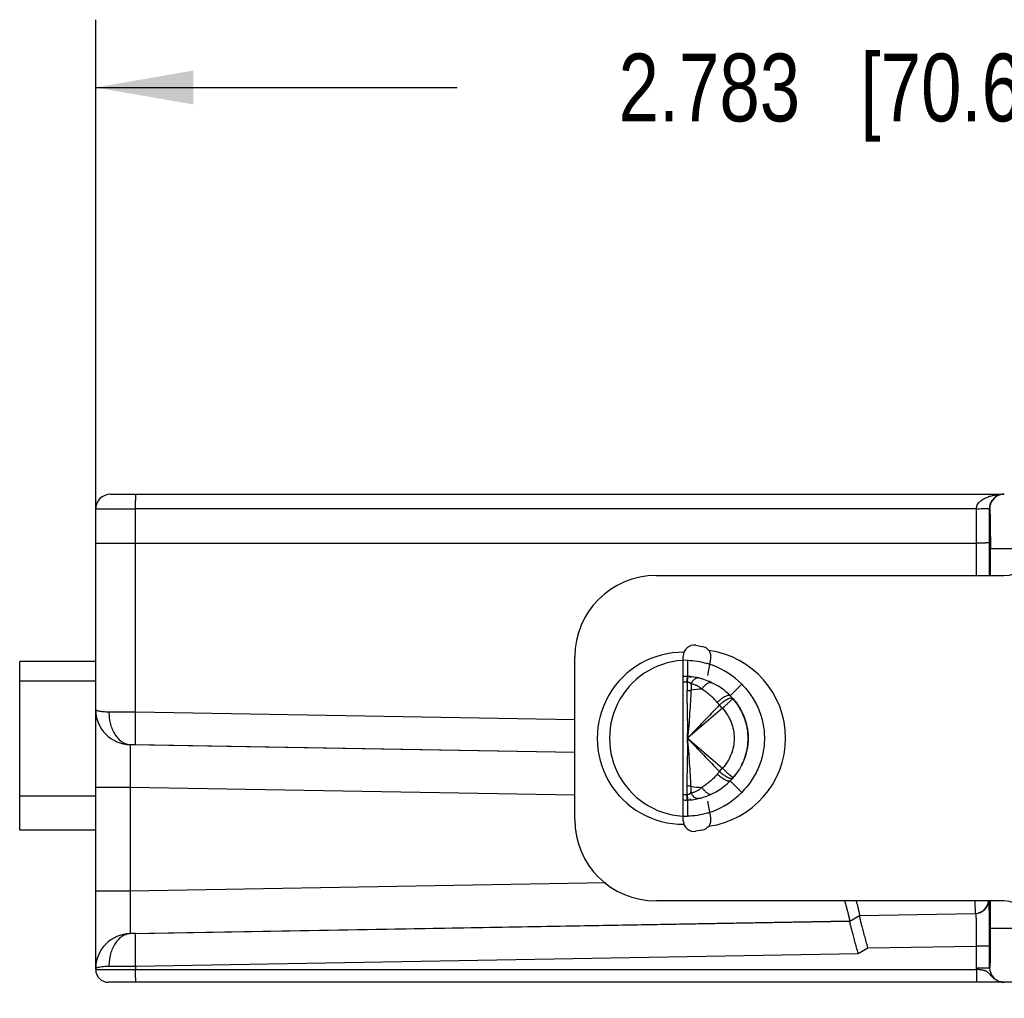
# Model space of a CAD drawing. Header units: inches. Extents: x 0 to 22, y 0 to 17.
# Tile 8 of 26: x 7.4 to 9.2, y 5.1 to 6.9. Entities that reach past the tile are written whole.
import ezdxf

# ---------------------------------------------------------------- set-up
doc = ezdxf.new("R2010")
doc.units = ezdxf.units.IN
doc.header["$LTSCALE"] = 1.21
doc.header["$MEASUREMENT"] = 0
doc.layers.get('0').update_dxf_attribs({"linetype": 'CONTINUOUS'})
doc.layers.add('DIMENSIONS', color=7, linetype='CONTINUOUS')
doc.styles.get("Standard").update_dxf_attribs({"font": 'txt', "width": 0.8})
doc.dimstyles.new('DIMSTYLE_1', dxfattribs={"dimtxt": 0.125, "dimasz": 0.18, "dimexe": 0.18, "dimexo": 0.0625, "dimgap": 0.09, "dimtad": 0, "dimtih": 1, "dimtoh": 1, "dimdec": 3, "dimzin": 4, "dimdsep": 46, "dimtxsty": 'STANDARD', "dimblk": '_FILLED', "dimblk1": '_FILLED', "dimblk2": '_FILLED', "dimcen": 0.09, "dimadec": 0, "dimazin": 0, "dimtp": 0.01, "dimtm": 0.01, "dimtfac": 1, "dimtdec": 3, "dimtofl": 0, "dimtmove": 0, "dimatfit": 3, "dimldrblk": '_FILLED', "dimfxl": 1, "dimtolj": 1, "dimtzin": 4, "dimarcsym": 0})

# ---------------------------------------------------------------- blocks, each defined once
blk = doc.blocks.new('_FILLED')
at = {"color": 0, "linetype": 'BYBLOCK'}
blk.add_solid([(0, 0), (-1, 0.174), (-1, -0.174)], dxfattribs=at)
blk = doc.blocks.new('*D0')
at = {"layer": 'DIMENSIONS', "color": 2, "linetype": 'CONTINUOUS'}
for p, q in [((10.3802, 5.3762), (10.3802, 3.9639)), ((10.2787, 5.1741), (10.2787, 3.9639)), ((10.2787, 4.0889), (9.8818, 4.0889)), ((10.3802, 4.0889), (10.7402, 4.0889))]:
    blk.add_line(p, q, dxfattribs=at)
at = {"layer": 'DIMENSIONS', "color": 2, "linetype": 'CONTINUOUS', "xscale": 0.18, "yscale": 0.18, "zscale": 0.18}
blk.add_blockref('_FILLED', (10.2787, 4.0889), dxfattribs=at)
at = {"layer": 'DIMENSIONS', "color": 2, "linetype": 'CONTINUOUS', "xscale": 0.18, "yscale": 0.18, "zscale": 0.18, "rotation": 180}
blk.add_blockref('_FILLED', (10.3802, 4.0889), dxfattribs=at)
at = {"layer": 'DIMENSIONS', "color": 2, "linetype": 'CONTINUOUS', "insert": (9.8193, 4.1514), "char_height": 0.125, "width": 1.125, "attachment_point": 3, "line_spacing_factor": 0.9}
blk.add_mtext('.102{\\Ftxt.shx;\\W1.000000;\\H0.125000; }[2.58]', dxfattribs=at)
blk = doc.blocks.new('*D2')
at = {"layer": 'DIMENSIONS', "color": 2, "linetype": 'CONTINUOUS'}
for p, q in [((7.496, 5.3671), (7.496, 6.9116)), ((10.2787, 5.2991), (10.2787, 6.9116)), ((7.496, 6.7866), (8.1623, 6.7866)), ((10.2787, 6.7866), (9.6123, 6.7866))]:
    blk.add_line(p, q, dxfattribs=at)
at = {"layer": 'DIMENSIONS', "color": 2, "linetype": 'CONTINUOUS', "xscale": 0.18, "yscale": 0.18, "zscale": 0.18, "rotation": 180}
blk.add_blockref('_FILLED', (7.496, 6.7866), dxfattribs=at)
at = {"layer": 'DIMENSIONS', "color": 2, "linetype": 'CONTINUOUS', "xscale": 0.18, "yscale": 0.18, "zscale": 0.18}
blk.add_blockref('_FILLED', (10.2787, 6.7866), dxfattribs=at)
at = {"layer": 'DIMENSIONS', "color": 2, "linetype": 'CONTINUOUS', "insert": (8.8873, 6.8491), "char_height": 0.125, "width": 1.325, "attachment_point": 2, "line_spacing_factor": 0.9}
blk.add_mtext('2.783{\\Ftxt.shx;\\W1.000000;\\H0.125000; }[70.68]', dxfattribs=at)

msp = doc.modelspace()

# ---------------------------------------------------------------- linework, layer by layer
at = {"color": 6, "linetype": 'CONTINUOUS'}
for p, q in [((7.523, 6.0366), (9.1698, 6.0366)), ((7.496, 6.0096), (7.5697, 6.0098)), ((7.496, 5.1602), (7.496, 6.0096)), ((7.5697, 5.6347), (7.5697, 6.0098)), ((9.1192, 6.0098), (7.5697, 6.0098)), ((9.1192, 6.0098), (9.1192, 5.8866)), ((9.1437, 6.0096), (9.1355, 6.0097)), ((9.1437, 5.8866), (9.1437, 6.0096)), ((9.1438, 6.0096), (9.1437, 6.0096)), ((7.5697, 5.9466), (9.1192, 5.9466)), ((9.1451, 5.8866), (9.1451, 5.9366)), ((9.1451, 5.9366), (9.205, 5.9366)), ((8.5869, 5.718), (8.5866, 5.7005)), ((8.5871, 5.7305), (8.5869, 5.718)), ((8.5861, 5.6959), (8.5866, 5.7005)), ((8.5859, 5.6904), (8.5861, 5.6959)), ((8.5862, 5.6904), (8.5861, 5.6745)), ((8.6025, 5.6972), (8.6048, 5.6979)), ((8.6299, 5.6896), (8.6319, 5.6891)), ((8.6655, 5.6651), (8.6867, 5.6863)), ((8.6703, 5.6601), (8.6693, 5.6606)), ((8.6701, 5.6597), (8.6703, 5.6601)), ((8.379, 5.6206), (7.5697, 5.6347)), ((8.6511, 5.6419), (8.587, 5.5867)), ((7.5598, 5.5746), (7.5598, 5.5748)), ((8.379, 5.5603), (7.5598, 5.5746)), ((8.379, 5.5606), (7.5696, 5.5747)), ((8.587, 5.5865), (8.6511, 5.5313)), ((8.665, 5.5186), (8.6587, 5.5244)), ((8.669, 5.5147), (8.665, 5.5186)), ((8.6655, 5.5081), (8.6867, 5.4869)), ((8.6701, 5.5135), (8.669, 5.5147)), ((8.6693, 5.5126), (8.6703, 5.5131)), ((8.6703, 5.5131), (8.6701, 5.5135)), ((7.496, 5.4966), (7.5598, 5.4966)), ((7.5598, 5.4966), (7.5598, 5.3046)), ((7.5598, 5.4966), (8.379, 5.4823)), ((8.5861, 5.4774), (8.5859, 5.4828)), ((8.5862, 5.4828), (8.5861, 5.4987)), ((8.6299, 5.4836), (8.6319, 5.4841)), ((8.5866, 5.4727), (8.5866, 5.4704)), ((8.5866, 5.4704), (8.5869, 5.4542)), ((8.6047, 5.4754), (8.6025, 5.476)), ((8.5869, 5.4542), (8.5871, 5.4427)), ((8.4368, 5.3199), (7.5598, 5.3046)), ((7.5598, 5.3046), (7.496, 5.3046)), ((9.1174, 5.2638), (9.1169, 5.2859)), ((9.1451, 5.2366), (9.1451, 5.2866)), ((8.9038, 5.2598), (9.1177, 5.2635)), ((8.9041, 5.2601), (9.1174, 5.2638)), ((9.1174, 5.2638), (9.1177, 5.2635)), ((7.5598, 5.2266), (8.8862, 5.2498)), ((7.5696, 5.2265), (8.886, 5.2495)), ((8.886, 5.2495), (8.9038, 5.2598)), ((9.1451, 5.2366), (9.205, 5.2366)), ((7.5598, 5.2264), (7.5598, 5.2266)), ((7.5696, 5.2265), (7.5598, 5.2264)), ((8.9015, 5.1897), (8.9194, 5.2001)), ((8.9194, 5.2001), (9.1192, 5.2035)), ((9.1192, 5.2035), (9.1192, 5.1636)), ((9.1437, 5.2035), (9.1192, 5.2035)), ((9.1437, 5.1636), (9.1437, 5.2035)), ((7.5697, 5.1665), (8.9015, 5.1897)), ((7.496, 5.1602), (9.1193, 5.1602)), ((7.5697, 5.1665), (7.5697, 5.1602)), ((9.1192, 5.1636), (9.1437, 5.1636)), ((10.1787, 5.1366), (7.5196, 5.1366))]:
    msp.add_line(p, q, dxfattribs=at)
at = {"color": 7, "linetype": 'CONTINUOUS'}
for p, q in [((8.529, 5.8866), (9.17, 5.8866)), ((8.6024, 5.758), (8.6135, 5.756)), ((8.379, 5.4366), (8.379, 5.7366)), ((8.579, 5.4349), (8.579, 5.7383)), ((7.356, 5.4171), (7.356, 5.7281)), ((7.496, 5.7281), (7.356, 5.7281)), ((8.6244, 5.7025), (8.6298, 5.7328)), ((7.496, 5.6916), (7.356, 5.6916)), ((7.356, 5.4806), (7.496, 5.4806)), ((8.6298, 5.4404), (8.6244, 5.4707)), ((7.496, 5.4171), (7.356, 5.4171)), ((8.6135, 5.4172), (8.6024, 5.4152)), ((9.17, 5.2866), (8.529, 5.2866))]:
    msp.add_line(p, q, dxfattribs=at)
at = {"color": 6, "linetype": 'CONTINUOUS'}
for centre, radius, start, end in [((7.523, 6.0096), 0.027, 90.0005, 180.0018), ((9.1708, 6.0096), 0.027, 90.077, 156.6456), ((9.1698, 6.0112), 0.0254, 90.0333, 115.7978), ((8.587, 5.5866), 0.1439, 89.9465, 270.0535), ((8.5812, 5.584), 0.1467, 72.3184, 73.5438), ((8.581, 5.5836), 0.1471, 71.3426, 72.3185), ((8.5809, 5.5832), 0.1475, 69.479, 71.3421), ((8.5798, 5.5806), 0.1503, 44.6639, 69.4148), ((8.587, 5.5866), 0.1139, 90.1866, 93.4747), ((8.5827, 5.5946), 0.106, 87.2402, 87.8735), ((8.5825, 5.592), 0.1086, 83.2381, 87.227), ((8.4571, 5.6939), 0.1351, 1.757, 2.6771), ((8.5819, 5.5873), 0.1133, 77.138, 83.2272), ((8.587, 5.5866), 0.1038, 90.4321, 94.5027), ((9.0146, 5.6354), 0.4321, 171.9578, 172.6864), ((8.5813, 5.5843), 0.1164, 73.3705, 77.1742), ((8.581, 5.5833), 0.1174, 67.2517, 73.5972), ((8.5812, 5.5837), 0.117, 64.3108, 67.2511), ((8.5802, 5.5817), 0.1192, 58.9403, 64.3174), ((8.5794, 5.5804), 0.1207, 58.5959, 59.5874), ((8.5789, 5.5795), 0.1218, 44.6841, 58.9426), ((8.5857, 5.7267), 0.0522, 270.4972, 278.4555), ((8.6213, 5.511), 0.1664, 92.784, 99.6906), ((8.5859, 5.5849), 0.113, 41.7171, 45.2501), ((23.6542, -8.76), 20.805, 136.16964, 136.4031), ((8.5587, 5.5816), 0.1094, 37.3395, 40.5639), ((8.4682, 5.4824), 0.2426, 41.1059, 43.0325), ((7.9844, 6.3851), 0.9983, 311.8919, 312.4853), ((8.5849, 5.5839), 0.1144, 33.1546, 41.7307), ((8.5874, 5.5855), 0.1114, 26.3622, 33.1669), ((7.5608, 5.6397), 0.0649, 180.056, 269.1153), ((7.5054, -12.4657), 18.1005, 89.79673, 89.95226), ((8.5891, 5.5864), 0.1094, 13.2228, 26.3468), ((8.5887, 5.5863), 0.1099, 8.8318, 13.2517), ((8.5914, 5.5866), 0.1072, 351.0925, 8.8787), ((7.5579, 4.9529), 0.6219, 88.9198, 89.8252), ((19.0605, 15.5413), 14.4496, 223.54556, 223.8817), ((8.5892, 5.5868), 0.1094, 333.6445, 346.6379), ((8.5887, 5.5869), 0.1099, 346.6093, 351.1397), ((8.5673, 5.5844), 0.0982, 319.3411, 322.9342), ((8.4654, 5.6933), 0.2464, 316.9822, 318.8795), ((7.9962, 4.801), 0.9809, 47.5118, 48.115), ((8.5849, 5.5893), 0.1144, 318.2576, 326.8366), ((8.5789, 5.5937), 0.1218, 301.1329, 315.3159), ((8.5859, 5.5883), 0.113, 314.7499, 318.2711), ((8.587, 5.5866), 0.1038, 265.4973, 269.5679), ((8.5857, 5.4465), 0.0522, 81.5446, 89.5025), ((8.6214, 5.6629), 0.1672, 260.3341, 267.2098), ((8.581, 5.5898), 0.1173, 286.6983, 292.7715), ((8.5812, 5.5895), 0.117, 292.7713, 295.6755), ((8.5802, 5.5915), 0.1193, 295.6829, 301.1359), ((8.5797, 5.5927), 0.1505, 290.6065, 315.3232), ((8.5794, 5.5928), 0.1207, 300.5035, 301.4662), ((8.587, 5.5866), 0.1139, 266.5253, 269.8134), ((8.5827, 5.5786), 0.106, 272.1265, 272.7578), ((8.5825, 5.5812), 0.1086, 272.7711, 276.7654), ((8.4571, 5.4793), 0.1351, 357.3229, 358.243), ((8.5819, 5.5859), 0.1133, 276.7762, 282.8605), ((8.5813, 5.589), 0.1165, 282.8453, 286.8293), ((8.5812, 5.5889), 0.1464, 286.5018, 287.6851), ((8.5811, 5.5893), 0.1468, 287.685, 288.6647), ((8.5809, 5.5898), 0.1473, 288.6652, 290.5379), ((9.1169, 5.2888), 0.025, 271.0357, 354.8777), ((9.1173, 5.2885), 0.025, 271.0344, 355.5964), ((4.4149, 5.2036), 4.7288, 359.9992, 0.3135), ((4.9783, 5.2369), 4.1668, 359.6879, 359.9966), ((7.5608, 5.1615), 0.0649, 90.8851, 179.9447), ((7.5196, 5.1602), 0.0236, 180, 270), ((7.5108, 20.8026), 15.6362, 270.03548, 270.21553), ((9.1711, 5.1636), 0.052, 179.9994, 183.7267), ((9.1708, 5.1636), 0.027, 180.0038, 270.0313), ((9.1707, 5.1633), 0.0267, 243.5467, 246.959)]:
    msp.add_arc(centre, radius, start, end, dxfattribs=at)
at = {"color": 7, "linetype": 'CONTINUOUS'}
for centre, radius, start, end in [((9.17, 5.9366), 0.05, 270, 360), ((8.529, 5.7366), 0.15, 90, 180), ((8.599, 5.7383), 0.02, 80, 180), ((8.6101, 5.7363), 0.02, 350, 80), ((8.579, 5.5866), 0.1586, 89.5505, 270.4495), ((8.604, 5.5866), 0.1635, 277.6792, 82.3208), ((8.529, 5.4366), 0.15, 180, 270), ((8.599, 5.4349), 0.02, 180, 280), ((8.6101, 5.4369), 0.02, 280, 10), ((9.17, 5.2366), 0.05, 0, 90)]:
    msp.add_arc(centre, radius, start, end, dxfattribs=at)
at = {"color": 6, "linetype": 'CONTINUOUS'}
for points, knots in [([(7.5697, 6.0098), (7.5697, 6.0116), (7.5697, 6.015), (7.5697, 6.0192), (7.5697, 6.0224), (7.5697, 6.0247), (7.5698, 6.0268), (7.5698, 6.0287), (7.5698, 6.0305), (7.5699, 6.032), (7.5699, 6.0334), (7.5699, 6.0344), (7.57, 6.035), (7.57, 6.0354), (7.57, 6.0358), (7.57, 6.0361), (7.5701, 6.0363), (7.5701, 6.0365), (7.5701, 6.0365), (7.5701, 6.0366), (7.5701, 6.0366), (7.5701, 6.0366)], [0, 0, 0, 0, 0.195012, 0.383066, 0.471814, 0.555901, 0.634592, 0.707149, 0.772871, 0.831189, 0.881572, 0.923487, 0.941111, 0.956463, 0.969523, 0.980269, 0.988684, 0.994752, 0.998472, 0.999476, 1, 1, 1, 1]), ([(9.1192, 6.0098), (9.1192, 6.0112), (9.1196, 6.0134), (9.1206, 6.016), (9.1218, 6.0184), (9.1235, 6.0206), (9.1253, 6.0226), (9.1273, 6.0243), (9.1299, 6.0263), (9.1343, 6.029), (9.1401, 6.0316), (9.1474, 6.0339), (9.1548, 6.0355), (9.1623, 6.0364), (9.1673, 6.0366), (9.1698, 6.0366)], [0, 0, 0, 0, 0.068101, 0.101955, 0.135254, 0.200582, 0.232859, 0.264792, 0.327871, 0.390271, 0.513684, 0.63597, 0.757622, 0.878836, 1, 1, 1, 1]), ([(9.1437, 6.0096), (9.1437, 6.0105), (9.1438, 6.0123), (9.1442, 6.0149), (9.1448, 6.0173), (9.1457, 6.0202), (9.1472, 6.0233), (9.1499, 6.0273), (9.1536, 6.0311), (9.1571, 6.0332), (9.1588, 6.0341)], [0, 0, 0, 0, 0.089913, 0.177673, 0.260605, 0.337647, 0.476578, 0.599286, 0.812511, 1, 1, 1, 1]), ([(9.1355, 6.0097), (9.1343, 6.0096), (9.1317, 6.0095), (9.1263, 6.0093), (9.1221, 6.0093), (9.1192, 6.0094)], [0, 0, 0, 0, 0.219317, 0.464417, 1, 1, 1, 1]), ([(9.146, 6.0203), (9.1453, 6.0186), (9.1442, 6.0151), (9.1438, 6.0114), (9.1438, 6.0096)], [0, 0, 0, 0, 0.501011, 1, 1, 1, 1]), ([(9.1438, 6.0096), (9.1438, 6.0096), (9.1438, 6.0096), (9.1439, 6.0095), (9.1439, 6.0094), (9.144, 6.0091), (9.144, 6.0087), (9.1441, 6.0081), (9.1441, 6.0073), (9.1442, 6.0064), (9.1442, 6.0053), (9.1443, 6.004), (9.1444, 6.0025), (9.1444, 6.0003), (9.1445, 5.9971), (9.1446, 5.9929), (9.1447, 5.9881), (9.1448, 5.9828), (9.1449, 5.977), (9.1449, 5.9709), (9.145, 5.9621), (9.1451, 5.9507), (9.1451, 5.9413), (9.1451, 5.9366)], [0, 0, 0, 0, 0.000592, 0.001665, 0.003283, 0.005462, 0.01153, 0.019898, 0.03058, 0.043587, 0.058926, 0.076565, 0.096445, 0.118509, 0.168948, 0.227402, 0.293283, 0.365929, 0.444668, 0.528775, 0.617445, 0.805161, 1, 1, 1, 1]), ([(7.496, 5.9463), (7.496, 5.9463), (7.496, 5.9463), (7.496, 5.9463), (7.496, 5.9463), (7.4961, 5.9463), (7.4962, 5.9463), (7.4963, 5.9463), (7.4965, 5.9463), (7.4968, 5.9463), (7.4971, 5.9463), (7.4975, 5.9463), (7.4982, 5.9464), (7.4992, 5.9464), (7.5003, 5.9464), (7.5016, 5.9464), (7.5031, 5.9464), (7.5047, 5.9464), (7.5065, 5.9464), (7.5091, 5.9465), (7.5128, 5.9465), (7.5176, 5.9465), (7.523, 5.9465), (7.5287, 5.9465), (7.5349, 5.9466), (7.5414, 5.9466), (7.5483, 5.9466), (7.5577, 5.9466), (7.5648, 5.9466), (7.5697, 5.9466)], [0, 0, 0, 0, 0.000094, 0.000326, 0.000707, 0.001237, 0.002745, 0.004849, 0.007548, 0.01084, 0.014722, 0.019192, 0.029888, 0.042911, 0.05824, 0.075839, 0.095655, 0.117637, 0.141732, 0.167888, 0.226167, 0.291914, 0.364463, 0.443146, 0.527246, 0.615985, 0.708579, 0.80416, 1, 1, 1, 1]), ([(9.1437, 5.9466), (9.1437, 5.9466), (9.1437, 5.9466), (9.1435, 5.9467), (9.1434, 5.9467), (9.1432, 5.9467), (9.1429, 5.9467), (9.1424, 5.9467), (9.1417, 5.9467), (9.1406, 5.9467), (9.1394, 5.9467), (9.138, 5.9467), (9.1363, 5.9467), (9.1346, 5.9466), (9.1319, 5.9466), (9.1284, 5.9466), (9.1239, 5.9466), (9.1207, 5.9466), (9.1192, 5.9466)], [0, 0, 0, 0, 0.002338, 0.00684, 0.013608, 0.022649, 0.033954, 0.047504, 0.081267, 0.123717, 0.174399, 0.232793, 0.298378, 0.370603, 0.448794, 0.620244, 0.80662, 1, 1, 1, 1]), ([(8.5871, 5.7305), (8.5931, 5.7303), (8.6052, 5.7291), (8.6169, 5.7264), (8.6227, 5.7247)], [0, 0, 0, 0, 0.499537, 1, 1, 1, 1]), ([(8.5877, 5.7004), (8.5877, 5.7004), (8.5876, 5.7003), (8.5875, 5.7), (8.5874, 5.6996), (8.5873, 5.6991), (8.5872, 5.6985), (8.587, 5.6973), (8.5869, 5.6965), (8.5868, 5.6958)], [0, 0, 0, 0, 0.035103, 0.094767, 0.180586, 0.292842, 0.431411, 0.595845, 1, 1, 1, 1]), ([(8.5932, 5.6872), (8.5928, 5.6876), (8.592, 5.6881), (8.591, 5.6887), (8.5901, 5.6892), (8.5892, 5.6896), (8.5879, 5.6901), (8.5869, 5.6903), (8.5862, 5.6904)], [0, 0, 0, 0, 0.22781, 0.346383, 0.468268, 0.594097, 0.725042, 1, 1, 1, 1]), ([(8.5932, 5.6872), (8.5938, 5.6883), (8.5951, 5.6903), (8.5965, 5.6921), (8.5973, 5.693)], [0, 0, 0, 0, 0.522026, 1, 1, 1, 1]), ([(8.5932, 5.6872), (8.5934, 5.6852), (8.5936, 5.6812), (8.5935, 5.6771), (8.5933, 5.6751)], [0, 0, 0, 0, 0.487791, 1, 1, 1, 1]), ([(8.6133, 5.6773), (8.612, 5.6786), (8.6091, 5.681), (8.605, 5.6833), (8.6015, 5.6848), (8.5979, 5.686), (8.5951, 5.6868), (8.5932, 5.6872)], [0, 0, 0, 0, 0.246046, 0.492941, 0.617951, 0.744122, 1, 1, 1, 1]), ([(8.5973, 5.693), (8.5981, 5.6939), (8.5997, 5.6955), (8.6016, 5.6967), (8.6025, 5.6972)], [0, 0, 0, 0, 0.539108, 1, 1, 1, 1]), ([(8.6048, 5.6979), (8.605, 5.6979), (8.6058, 5.698), (8.6065, 5.6979), (8.6071, 5.6978)], [0, 0, 0, 0, 0.25711, 1, 1, 1, 1]), ([(8.6133, 5.6773), (8.6146, 5.6791), (8.6167, 5.6817), (8.6197, 5.6848), (8.6219, 5.6866), (8.624, 5.688), (8.6266, 5.6893), (8.6286, 5.6897), (8.6299, 5.6896)], [0, 0, 0, 0, 0.319984, 0.465326, 0.598158, 0.717724, 0.823992, 1, 1, 1, 1]), ([(8.6867, 5.6863), (8.6932, 5.6798), (8.7022, 5.6691), (8.7118, 5.6533), (8.7178, 5.6407), (8.7226, 5.6277), (8.7272, 5.6097), (8.7295, 5.5866), (8.7272, 5.5635), (8.7226, 5.5455), (8.7178, 5.5325), (8.7118, 5.52), (8.7022, 5.5041), (8.6932, 5.4934), (8.6867, 5.4869)], [0, 0, 0, 0, 0.124891, 0.187479, 0.250026, 0.31255, 0.375078, 0.500002, 0.624927, 0.687455, 0.749979, 0.812526, 0.875113, 1, 1, 1, 1]), ([(8.587, 5.5866), (8.5872, 5.5944), (8.5873, 5.6097), (8.587, 5.6323), (8.5865, 5.6538), (8.5862, 5.6678), (8.5861, 5.6745)], [0, 0, 0, 0, 0.26444, 0.523103, 0.770139, 1, 1, 1, 1]), ([(8.5933, 5.6751), (8.5929, 5.6683), (8.5921, 5.6541), (8.5904, 5.6246), (8.5887, 5.6019), (8.587, 5.5866)], [0, 0, 0, 0, 0.231085, 0.478392, 1, 1, 1, 1]), ([(8.6417, 5.6527), (8.6397, 5.6552), (8.6364, 5.6588), (8.6318, 5.6632), (8.6283, 5.6664), (8.6246, 5.6694), (8.6197, 5.6731), (8.6159, 5.6757), (8.6133, 5.6773)], [0, 0, 0, 0, 0.256316, 0.383191, 0.508964, 0.633588, 0.757048, 1, 1, 1, 1]), ([(8.6655, 5.6651), (8.6653, 5.6653), (8.6649, 5.6656), (8.6641, 5.6658), (8.6632, 5.6659), (8.6621, 5.6658), (8.6609, 5.6655), (8.659, 5.6649), (8.6564, 5.6637), (8.653, 5.6617), (8.6494, 5.6591), (8.6456, 5.6561), (8.643, 5.6539), (8.6417, 5.6527)], [0, 0, 0, 0, 0.025599, 0.053758, 0.086252, 0.124175, 0.168123, 0.218265, 0.336736, 0.477943, 0.63863, 0.814618, 1, 1, 1, 1]), ([(8.6655, 5.6651), (8.6706, 5.66), (8.6801, 5.6486), (8.6941, 5.623), (8.7016, 5.5866), (8.6941, 5.5502), (8.6801, 5.5246), (8.6706, 5.5132), (8.6655, 5.5081)], [0, 0, 0, 0, 0.125422, 0.250581, 0.5, 0.749419, 0.874578, 1, 1, 1, 1]), ([(8.6613, 5.6587), (8.6601, 5.6581), (8.6576, 5.6567), (8.6537, 5.6542), (8.6497, 5.6513), (8.647, 5.6491), (8.6456, 5.648)], [0, 0, 0, 0, 0.213259, 0.455974, 0.721355, 1, 1, 1, 1]), ([(8.6587, 5.6488), (8.6601, 5.6501), (8.6627, 5.6525), (8.6657, 5.6553), (8.6676, 5.6571), (8.6687, 5.6582), (8.6695, 5.659), (8.6699, 5.6595), (8.6701, 5.6597)], [0, 0, 0, 0, 0.36459, 0.662376, 0.781284, 0.878068, 0.951245, 1, 1, 1, 1]), ([(8.6693, 5.6606), (8.6689, 5.6608), (8.6678, 5.6609), (8.6659, 5.6606), (8.6637, 5.6598), (8.6622, 5.6591), (8.6613, 5.6587)], [0, 0, 0, 0, 0.168633, 0.389341, 0.666967, 1, 1, 1, 1]), ([(7.5205, 5.6348), (7.5187, 5.6348), (7.5152, 5.6349), (7.5103, 5.6352), (7.5061, 5.6357), (7.503, 5.6362), (7.5009, 5.6367), (7.4996, 5.6371), (7.4985, 5.6375), (7.4976, 5.6379), (7.4969, 5.6383), (7.4964, 5.6387), (7.496, 5.6391), (7.496, 5.6395), (7.496, 5.6396)], [0, 0, 0, 0, 0.213781, 0.404601, 0.570206, 0.709062, 0.768232, 0.820451, 0.865661, 0.903927, 0.935548, 0.961124, 0.981852, 1, 1, 1, 1]), ([(7.5205, 5.6348), (7.5204, 5.631), (7.5208, 5.6233), (7.5232, 5.6123), (7.5268, 5.602), (7.5316, 5.593), (7.5375, 5.5854), (7.5443, 5.5796), (7.5507, 5.5765), (7.5559, 5.5752), (7.5585, 5.5749), (7.5598, 5.5748)], [0, 0, 0, 0, 0.146727, 0.291549, 0.430215, 0.560604, 0.682128, 0.794824, 0.899855, 0.950368, 1, 1, 1, 1]), ([(7.5696, 5.5747), (7.5696, 5.5747), (7.5696, 5.5748), (7.5696, 5.5749), (7.5696, 5.575), (7.5695, 5.5752), (7.5695, 5.5756), (7.5695, 5.5761), (7.5694, 5.5768), (7.5694, 5.5776), (7.5694, 5.5785), (7.5693, 5.5801), (7.5693, 5.5823), (7.5692, 5.5854), (7.5692, 5.5889), (7.5692, 5.5928), (7.5692, 5.5971), (7.5692, 5.6018), (7.5693, 5.6068), (7.5694, 5.6139), (7.5695, 5.6233), (7.5696, 5.6309), (7.5697, 5.6347)], [0, 0, 0, 0, 0.000827, 0.002196, 0.004135, 0.006649, 0.013408, 0.02247, 0.033819, 0.047439, 0.063309, 0.081391, 0.123985, 0.174801, 0.233411, 0.299251, 0.371658, 0.449964, 0.533457, 0.621364, 0.807233, 1, 1, 1, 1]), ([(8.6511, 5.6419), (8.6546, 5.6382), (8.6592, 5.6321), (8.6641, 5.6232), (8.6683, 5.614), (8.6719, 5.6018), (8.6733, 5.5866), (8.6718, 5.5714), (8.6683, 5.5592), (8.6641, 5.55), (8.6592, 5.5411), (8.6546, 5.535), (8.6511, 5.5313)], [0, 0, 0, 0, 0.124811, 0.187505, 0.250157, 0.375059, 0.499999, 0.62494, 0.749843, 0.812494, 0.875188, 1, 1, 1, 1]), ([(7.5598, 5.5746), (7.5598, 5.5746), (7.5598, 5.5745), (7.5598, 5.5744), (7.5597, 5.5743), (7.5597, 5.574), (7.5597, 5.5735), (7.5596, 5.5728), (7.5596, 5.5719), (7.5595, 5.5709), (7.5595, 5.5696), (7.5595, 5.5682), (7.5594, 5.5666), (7.5594, 5.5642), (7.5594, 5.5608), (7.5594, 5.5562), (7.5594, 5.5511), (7.5594, 5.5455), (7.5594, 5.5394), (7.5594, 5.5329), (7.5595, 5.5236), (7.5596, 5.5115), (7.5598, 5.5016), (7.5598, 5.4966)], [0, 0, 0, 0, 0.00079, 0.002131, 0.004046, 0.006539, 0.013261, 0.022291, 0.033613, 0.047208, 0.063058, 0.081123, 0.101353, 0.123694, 0.1745, 0.233112, 0.298967, 0.3714, 0.449739, 0.533271, 0.62122, 0.807169, 1, 1, 1, 1]), ([(8.5861, 5.4987), (8.5862, 5.5054), (8.5865, 5.5194), (8.587, 5.541), (8.5873, 5.5635), (8.5872, 5.5789), (8.587, 5.5866)], [0, 0, 0, 0, 0.229861, 0.476897, 0.73556, 1, 1, 1, 1]), ([(8.5933, 5.4981), (8.5929, 5.5049), (8.5921, 5.5191), (8.5904, 5.5486), (8.5887, 5.5713), (8.587, 5.5866)], [0, 0, 0, 0, 0.231085, 0.478392, 1, 1, 1, 1]), ([(8.6417, 5.5205), (8.6397, 5.518), (8.6364, 5.5144), (8.6318, 5.51), (8.6283, 5.5068), (8.6246, 5.5038), (8.6197, 5.5001), (8.6159, 5.4976), (8.6133, 5.4959)], [0, 0, 0, 0, 0.256319, 0.383188, 0.508961, 0.63359, 0.757055, 1, 1, 1, 1]), ([(8.6655, 5.5081), (8.6653, 5.5079), (8.6649, 5.5076), (8.6641, 5.5074), (8.6631, 5.5073), (8.6621, 5.5074), (8.6609, 5.5077), (8.659, 5.5083), (8.6564, 5.5095), (8.653, 5.5115), (8.6493, 5.5141), (8.6455, 5.5171), (8.643, 5.5193), (8.6417, 5.5205)], [0, 0, 0, 0, 0.026217, 0.054898, 0.087782, 0.125965, 0.170056, 0.22025, 0.338626, 0.479546, 0.639787, 0.815215, 1, 1, 1, 1]), ([(8.6456, 5.5252), (8.6476, 5.5236), (8.6516, 5.5205), (8.6566, 5.5171), (8.6604, 5.515), (8.6628, 5.5138), (8.665, 5.5129), (8.6664, 5.5126), (8.667, 5.5125)], [0, 0, 0, 0, 0.313644, 0.596549, 0.720192, 0.829425, 0.922938, 1, 1, 1, 1]), ([(8.667, 5.5125), (8.6675, 5.5124), (8.6682, 5.5124), (8.669, 5.5125), (8.6693, 5.5126)], [0, 0, 0, 0, 0.551369, 1, 1, 1, 1]), ([(8.586, 5.4828), (8.5862, 5.4815), (8.5864, 5.4797), (8.5868, 5.4774), (8.587, 5.476), (8.5871, 5.4749), (8.5873, 5.474), (8.5874, 5.4734), (8.5876, 5.473), (8.5876, 5.4729), (8.5876, 5.4729)], [0, 0, 0, 0, 0.385213, 0.547406, 0.686808, 0.802386, 0.893352, 0.959165, 0.982656, 1, 1, 1, 1]), ([(8.5862, 5.4828), (8.5869, 5.4829), (8.5879, 5.4831), (8.5892, 5.4836), (8.5901, 5.484), (8.591, 5.4845), (8.592, 5.4851), (8.5928, 5.4856), (8.5932, 5.486)], [0, 0, 0, 0, 0.27497, 0.405903, 0.531713, 0.653585, 0.772159, 1, 1, 1, 1]), ([(8.5932, 5.486), (8.5934, 5.488), (8.5936, 5.492), (8.5935, 5.4961), (8.5933, 5.4981)], [0, 0, 0, 0, 0.487791, 1, 1, 1, 1]), ([(8.5932, 5.486), (8.5951, 5.4864), (8.5979, 5.4872), (8.6015, 5.4884), (8.6041, 5.4895), (8.6066, 5.4908), (8.6098, 5.4928), (8.612, 5.4946), (8.6133, 5.4959)], [0, 0, 0, 0, 0.255845, 0.381988, 0.507052, 0.63096, 0.753948, 1, 1, 1, 1]), ([(8.5973, 5.4802), (8.5965, 5.4811), (8.5951, 5.4829), (8.5938, 5.4849), (8.5932, 5.486)], [0, 0, 0, 0, 0.477972, 1, 1, 1, 1]), ([(8.6133, 5.4959), (8.6146, 5.4941), (8.6167, 5.4915), (8.6197, 5.4884), (8.6219, 5.4866), (8.624, 5.4852), (8.6266, 5.4839), (8.6286, 5.4835), (8.6299, 5.4836)], [0, 0, 0, 0, 0.319932, 0.46526, 0.59809, 0.717665, 0.82395, 1, 1, 1, 1]), ([(8.5866, 5.4727), (8.5866, 5.4727), (8.5866, 5.4727), (8.5865, 5.4728), (8.5865, 5.4729), (8.5865, 5.4731), (8.5864, 5.4734), (8.5864, 5.4739), (8.5863, 5.4746), (8.5862, 5.4754), (8.5862, 5.4763), (8.5861, 5.477), (8.5861, 5.4774)], [0, 0, 0, 0, 0.006822, 0.020072, 0.040803, 0.069214, 0.149195, 0.259969, 0.401198, 0.572162, 0.772039, 1, 1, 1, 1]), ([(8.6025, 5.476), (8.6016, 5.4765), (8.5997, 5.4777), (8.5981, 5.4793), (8.5973, 5.4802)], [0, 0, 0, 0, 0.460929, 1, 1, 1, 1]), ([(8.6071, 5.4754), (8.6069, 5.4754), (8.6061, 5.4753), (8.6053, 5.4753), (8.6047, 5.4754)], [0, 0, 0, 0, 0.245423, 1, 1, 1, 1]), ([(8.6228, 5.4485), (8.617, 5.4468), (8.6052, 5.4441), (8.5931, 5.4429), (8.5871, 5.4427)], [0, 0, 0, 0, 0.50046, 1, 1, 1, 1]), ([(7.5598, 5.3046), (7.5598, 5.2996), (7.5596, 5.2897), (7.5595, 5.2776), (7.5594, 5.2683), (7.5594, 5.2618), (7.5594, 5.2557), (7.5594, 5.2501), (7.5594, 5.245), (7.5594, 5.2404), (7.5594, 5.237), (7.5594, 5.2346), (7.5595, 5.233), (7.5595, 5.2316), (7.5595, 5.2303), (7.5596, 5.2293), (7.5596, 5.2284), (7.5597, 5.2277), (7.5597, 5.2272), (7.5597, 5.2269), (7.5598, 5.2268), (7.5598, 5.2267), (7.5598, 5.2266), (7.5598, 5.2266)], [0, 0, 0, 0, 0.192832, 0.378782, 0.46673, 0.550262, 0.628601, 0.701033, 0.766889, 0.825501, 0.876307, 0.898648, 0.918877, 0.936942, 0.952792, 0.966388, 0.977709, 0.986739, 0.993461, 0.995954, 0.997869, 0.99921, 1, 1, 1, 1]), ([(8.8862, 5.2498), (8.8862, 5.2498), (8.8862, 5.2499), (8.8862, 5.25), (8.8862, 5.2503), (8.8862, 5.2506), (8.8861, 5.251), (8.886, 5.2516), (8.8858, 5.2526), (8.8854, 5.2541), (8.885, 5.2558), (8.8846, 5.2578), (8.884, 5.26), (8.8834, 5.2626), (8.8824, 5.2664), (8.881, 5.2717), (8.8792, 5.2787), (8.8779, 5.2837), (8.8772, 5.2863)], [0, 0, 0, 0, 0.002217, 0.00641, 0.012659, 0.020974, 0.03135, 0.043779, 0.074746, 0.113773, 0.160712, 0.215303, 0.277265, 0.346318, 0.42218, 0.593002, 0.786669, 1, 1, 1, 1]), ([(8.8978, 5.2861), (8.8983, 5.2842), (8.8993, 5.2806), (8.9006, 5.2756), (8.9015, 5.2718), (8.9022, 5.2691), (8.9026, 5.2673), (8.903, 5.2657), (8.9033, 5.2643), (8.9036, 5.2631), (8.9038, 5.2621), (8.9039, 5.2614), (8.904, 5.2609), (8.904, 5.2607), (8.9041, 5.2604), (8.9041, 5.2603), (8.9041, 5.2602), (8.9041, 5.2601), (8.9041, 5.2601)], [0, 0, 0, 0, 0.21813, 0.413623, 0.584038, 0.659221, 0.727422, 0.788418, 0.841986, 0.887917, 0.926094, 0.956432, 0.968639, 0.97886, 0.987091, 0.993332, 0.997603, 1, 1, 1, 1]), ([(9.1437, 5.2295), (9.1436, 5.2331), (9.1436, 5.2402), (9.1435, 5.2504), (9.1434, 5.2597), (9.1432, 5.2679), (9.1431, 5.2749), (9.1429, 5.2804), (9.1427, 5.2842), (9.1426, 5.2864), (9.1425, 5.2872), (9.1425, 5.2876)], [0, 0, 0, 0, 0.188867, 0.365339, 0.526104, 0.668146, 0.788626, 0.885231, 0.956151, 0.981506, 1, 1, 1, 1]), ([(9.1177, 5.2635), (9.1178, 5.2635), (9.1178, 5.2633), (9.1179, 5.2631), (9.118, 5.2627), (9.1181, 5.2621), (9.1182, 5.2615), (9.1182, 5.2606), (9.1183, 5.2597), (9.1184, 5.2582), (9.1186, 5.2559), (9.1187, 5.2529), (9.1188, 5.2494), (9.1189, 5.2455), (9.119, 5.2411), (9.1191, 5.2365), (9.1191, 5.2315), (9.1192, 5.2243), (9.1192, 5.215), (9.1192, 5.2074), (9.1192, 5.2035)], [0, 0, 0, 0, 0.002534, 0.007132, 0.013964, 0.023061, 0.034423, 0.048041, 0.063899, 0.081963, 0.124504, 0.175258, 0.233801, 0.299578, 0.371927, 0.450183, 0.533632, 0.621501, 0.807303, 1, 1, 1, 1]), ([(8.9015, 5.1897), (8.9004, 5.1935), (8.8984, 5.201), (8.8959, 5.2101), (8.894, 5.2172), (8.8927, 5.2221), (8.8914, 5.2268), (8.8903, 5.2311), (8.8893, 5.2351), (8.8884, 5.2386), (8.8877, 5.2413), (8.8873, 5.2432), (8.887, 5.2444), (8.8867, 5.2455), (8.8865, 5.2465), (8.8863, 5.2473), (8.8862, 5.248), (8.886, 5.2486), (8.886, 5.249), (8.886, 5.2492), (8.886, 5.2493), (8.886, 5.2494), (8.886, 5.2494), (8.886, 5.2495)], [0, 0, 0, 0, 0.190547, 0.374754, 0.462206, 0.545525, 0.623956, 0.69676, 0.763212, 0.822589, 0.874231, 0.896985, 0.91761, 0.936041, 0.952216, 0.96608, 0.977607, 0.986773, 0.993557, 0.996051, 0.997949, 0.999255, 1, 1, 1, 1]), ([(8.9194, 5.2001), (8.9183, 5.2038), (8.9163, 5.2113), (8.9138, 5.2204), (8.9119, 5.2275), (8.9105, 5.2324), (8.9093, 5.2371), (8.9082, 5.2414), (8.9071, 5.2454), (8.9062, 5.2489), (8.9056, 5.2516), (8.9051, 5.2535), (8.9048, 5.2547), (8.9046, 5.2559), (8.9043, 5.2568), (8.9042, 5.2577), (8.904, 5.2584), (8.9039, 5.2589), (8.9038, 5.2593), (8.9038, 5.2595), (8.9038, 5.2596), (8.9038, 5.2597), (8.9038, 5.2598), (8.9038, 5.2598)], [0, 0, 0, 0, 0.190548, 0.374755, 0.462207, 0.545526, 0.623957, 0.696761, 0.763213, 0.82259, 0.874233, 0.896987, 0.917612, 0.936043, 0.952218, 0.966082, 0.977608, 0.986774, 0.993557, 0.996052, 0.997949, 0.999255, 1, 1, 1, 1]), ([(7.5598, 5.2264), (7.5572, 5.2263), (7.5518, 5.2253), (7.5443, 5.2216), (7.5375, 5.2158), (7.5316, 5.2083), (7.5267, 5.1992), (7.5238, 5.1907), (7.5221, 5.1835), (7.5208, 5.176), (7.5204, 5.1702), (7.5205, 5.1664)], [0, 0, 0, 0, 0.100047, 0.204947, 0.317448, 0.439179, 0.569813, 0.708254, 0.780027, 0.852999, 1, 1, 1, 1]), ([(7.5697, 5.1665), (7.5696, 5.1704), (7.5695, 5.1779), (7.5694, 5.1873), (7.5693, 5.1944), (7.5692, 5.1994), (7.5692, 5.2041), (7.5692, 5.2084), (7.5692, 5.2123), (7.5692, 5.2159), (7.5693, 5.2189), (7.5693, 5.2211), (7.5694, 5.2227), (7.5694, 5.2236), (7.5694, 5.2244), (7.5695, 5.2251), (7.5695, 5.2256), (7.5695, 5.226), (7.5696, 5.2262), (7.5696, 5.2263), (7.5696, 5.2264), (7.5696, 5.2265), (7.5696, 5.2265)], [0, 0, 0, 0, 0.192769, 0.378611, 0.466492, 0.549961, 0.628255, 0.700666, 0.766513, 0.825126, 0.875958, 0.918571, 0.93666, 0.952534, 0.966158, 0.977513, 0.986581, 0.993346, 0.995862, 0.997802, 0.999173, 1, 1, 1, 1]), ([(9.145, 5.2142), (9.145, 5.2106), (9.145, 5.2038), (9.1449, 5.1955), (9.1448, 5.1893), (9.1447, 5.1851), (9.1446, 5.1812), (9.1446, 5.1777), (9.1445, 5.1745), (9.1444, 5.1717), (9.1443, 5.1693), (9.1442, 5.1676), (9.1442, 5.1664), (9.1441, 5.1657), (9.1441, 5.1651), (9.144, 5.1646), (9.144, 5.1642), (9.1439, 5.1639), (9.1439, 5.1637), (9.1438, 5.1636), (9.1438, 5.1636), (9.1438, 5.1636)], [0, 0, 0, 0, 0.209671, 0.403074, 0.492193, 0.575549, 0.652645, 0.722987, 0.786101, 0.841613, 0.889173, 0.928432, 0.944848, 0.959105, 0.97121, 0.981169, 0.988992, 0.994694, 0.998306, 0.999364, 1, 1, 1, 1]), ([(7.496, 5.1616), (7.496, 5.1617), (7.496, 5.1619), (7.4961, 5.1622), (7.4964, 5.1625), (7.4969, 5.1629), (7.4977, 5.1634), (7.4985, 5.1637), (7.4989, 5.1639)], [0, 0, 0, 0, 0.080228, 0.165261, 0.260953, 0.371401, 0.645726, 1, 1, 1, 1]), ([(7.4989, 5.1639), (7.4994, 5.1641), (7.5006, 5.1644), (7.5034, 5.1651), (7.5057, 5.1654), (7.5074, 5.1656)], [0, 0, 0, 0, 0.195113, 0.427213, 1, 1, 1, 1]), ([(7.5074, 5.1656), (7.5094, 5.1659), (7.5138, 5.1662), (7.5182, 5.1664), (7.5205, 5.1664)], [0, 0, 0, 0, 0.460085, 1, 1, 1, 1]), ([(7.5701, 5.1366), (7.5701, 5.1366), (7.57, 5.1367), (7.57, 5.1367), (7.57, 5.1369), (7.57, 5.1371), (7.57, 5.1373), (7.5699, 5.1376), (7.5699, 5.138), (7.5699, 5.1386), (7.5699, 5.1395), (7.5698, 5.1406), (7.5698, 5.142), (7.5698, 5.1436), (7.5697, 5.1453), (7.5697, 5.1478), (7.5697, 5.1513), (7.5697, 5.1557), (7.5697, 5.1587), (7.5697, 5.1602)], [0, 0, 0, 0, 0.001484, 0.005212, 0.011294, 0.019728, 0.0305, 0.043589, 0.058975, 0.076637, 0.118638, 0.169115, 0.22753, 0.293342, 0.365977, 0.444724, 0.617571, 0.805443, 1, 1, 1, 1]), ([(9.1193, 5.1602), (9.1193, 5.1587), (9.1193, 5.1557), (9.1193, 5.1513), (9.1193, 5.1478), (9.1194, 5.1453), (9.1194, 5.1436), (9.1194, 5.142), (9.1195, 5.1406), (9.1195, 5.1395), (9.1195, 5.1386), (9.1195, 5.138), (9.1196, 5.1376), (9.1196, 5.1373), (9.1196, 5.1371), (9.1196, 5.1369), (9.1196, 5.1367), (9.1197, 5.1367), (9.1197, 5.1366), (9.1197, 5.1366)], [0, 0, 0, 0, 0.194556, 0.382429, 0.555276, 0.634023, 0.706658, 0.77247, 0.830885, 0.881362, 0.923363, 0.941025, 0.956411, 0.9695, 0.980272, 0.988706, 0.994788, 0.998516, 1, 1, 1, 1]), ([(9.1707, 5.1366), (9.1681, 5.1366), (9.1642, 5.1372), (9.1592, 5.1389), (9.1546, 5.1413), (9.1505, 5.1444), (9.1471, 5.148), (9.1447, 5.1507), (9.1425, 5.1532), (9.1405, 5.1551), (9.1388, 5.1563), (9.1374, 5.157), (9.1359, 5.1577), (9.1338, 5.1584), (9.1315, 5.1589), (9.1291, 5.1593), (9.1266, 5.1597), (9.1233, 5.1601), (9.1206, 5.1602), (9.1193, 5.1602)], [0, 0, 0, 0, 0.133831, 0.200655, 0.267044, 0.39738, 0.460577, 0.521412, 0.578734, 0.632667, 0.659009, 0.685464, 0.712505, 0.740448, 0.799686, 0.831124, 0.863687, 0.931127, 1, 1, 1, 1]), ([(9.1602, 5.1388), (9.1619, 5.1381), (9.1654, 5.137), (9.169, 5.1366), (9.1707, 5.1366)], [0, 0, 0, 0, 0.503583, 1, 1, 1, 1])]:
    msp.add_open_spline(points, degree=3, knots=knots, dxfattribs=at)

# ---------------------------------------------------------------- dimensions: what is measured, and where the dimension line sits
at = {"layer": 'DIMENSIONS', "color": 2, "linetype": 'CONTINUOUS'}
dim = msp.add_linear_dim(base=(7.496, 6.7866), p1=(10.2787, 5.2991), p2=(7.496, 5.3671), angle=180, dimstyle='DIMSTYLE_1', dxfattribs=at)
dim.commit()
dim.dimension.update_dxf_attribs({"geometry": '*D2', "text_midpoint": (8.7373, 6.7866), "dimtype": 160})
dim = msp.add_linear_dim(base=(10.38021, 4.08889), p1=(10.27868, 5.1741), p2=(10.38021, 5.37624), dimstyle='DIMSTYLE_1', dxfattribs=at)
dim.commit()
dim.dimension.update_dxf_attribs({"geometry": '*D0', "text_midpoint": (9.00685, 4.08889), "dimtype": 160})

doc.saveas('drawing.dxf')
